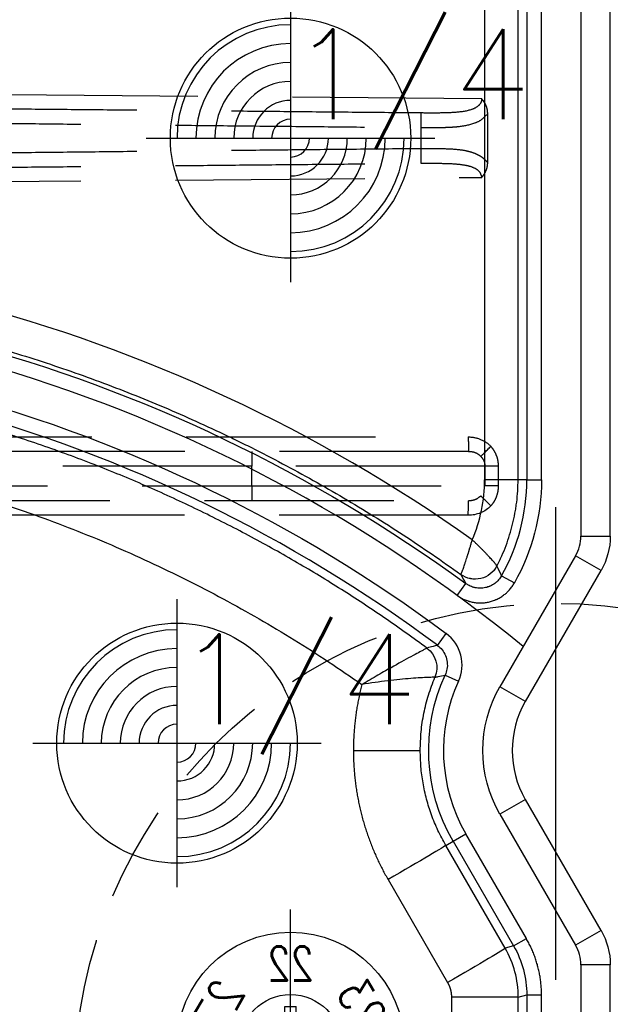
# Model space of a CAD drawing. Extents: x 2651 to 7771, y -1163 to 1075.
# Tile 225 of 256: x 4243 to 4258, y 465 to 491. Entities that reach past the tile are written whole.
import ezdxf
from ezdxf.enums import TextEntityAlignment as Align

# ---------------------------------------------------------------- set-up
doc = ezdxf.new("R2010")
doc.units = 0
doc.header["$LTSCALE"] = 10
for name, pattern in [('CENTER', [2, 1.25, -0.25, 0.25, -0.25]), ('CNSHID', [4, 3, -1]), ('DASHED', [0.75, 0.5, -0.25]), ('HIDDEN', [0.375, 0.25, -0.125])]:
    doc.linetypes.add(name, pattern=pattern)
doc.layers.get('0').update_dxf_attribs({"linetype": 'CONTINUOUS'})
doc.layers.get('Defpoints').update_dxf_attribs({"linetype": 'CONTINUOUS'})
for name, color, linetype in [('1', 7, 'CONTINUOUS'), ('CEN', 1, 'CENTER'), ('COOL', 150, 'HIDDEN'), ('DIM', 3, 'CONTINUOUS'), ('HIDDEN', 6, 'HIDDEN'), ('PIN', 3, 'CONTINUOUS'), ('TEXT', 4, 'CONTINUOUS'), ('WL1-HL', 4, 'CNSHID')]:
    doc.layers.add(name, color=color, linetype=linetype)
doc.styles.add('S1', font='TXT.shx')
doc.styles.get("Standard").update_dxf_attribs({"font": 'romans.shx'})
doc.dimstyles.new('MM& INCH5', dxfattribs={"dimtxt": 5, "dimasz": 2.5, "dimexe": 1, "dimexo": 0.5, "dimtad": 0, "dimrnd": 1.38778e-17, "dimzin": 9, "dimdsep": 46, "dimtxsty": 'Standard', "dimblk": 'CLOSED', "dimcen": 0, "dimclrd": 3, "dimclre": 3, "dimclrt": 3, "dimazin": 2, "dimtfac": 0.75, "dimtofl": 0, "dimtmove": 0, "dimatfit": 3, "dimfxl": 0, "dimtolj": 1, "dimarcsym": 0})

# ---------------------------------------------------------------- blocks, each defined once
blk = doc.blocks.new('A$C32D34A97')
for p, q in [((0, 9.212), (-0.24, 8.612)), ((0, 9.212), (0.24, 8.612)), ((0.24, 8.612), (-0.24, 8.612)), ((-0.15, 8.612), (-0.15, 6.964)), ((0.15, 8.612), (0.15, 6.964)), ((0.15, 6.964), (-0.15, 6.964)), ((0, 2.212), (-0.24, 1.612)), ((0, 2.212), (0.24, 1.612)), ((0.24, 1.612), (-0.24, 1.612)), ((-0.15, 1.612), (-0.15, -0.036)), ((0.15, 1.612), (0.15, -0.036)), ((0.15, -0.036), (-0.15, -0.036))]:
    blk.add_line(p, q)
for centre, radius in [((0, 8), 3), ((0, 8), 1.35), ((0, 1), 3), ((0, 1), 1.35)]:
    blk.add_circle(centre, radius)
at = {"layer": 'CEN'}
for p, q in [((0, 11.6), (0, 4.4)), ((-3.6, 8), (3.6, 8)), ((0, 4.6), (0, -2.6)), ((-3.6, 1), (3.6, 1))]:
    blk.add_line(p, q, dxfattribs=at)
at = {"style": 'S1', "text_generation_flag": 2, "width": 0.8}
for s, p in [('1', (0, 10.175)), ('25', (0, 3.175))]:
    blk.add_text(s, height=0.9, dxfattribs=at).set_placement(p, align=Align.MIDDLE)
for s, rotation, p in [('12', 30, (-1.088, 9.884)), ('2', 330, (1.087, 9.884)), ('11', 60, (-1.884, 9.088)), ('3', 300, (1.884, 9.088)), ('10', 270, (-2.175, 8)), ('4', 90, (2.175, 8)), ('9', 120, (-1.884, 6.913)), ('5', 240, (1.884, 6.913)), ('8', 150, (-1.088, 6.116)), ('6', 210, (1.087, 6.116)), ('7', 180, (0, 5.825)), ('24', 60, (-1.884, 2.088)), ('26', 300, (1.884, 2.088)), ('23', 120, (-1.884, -0.087)), ('27', 240, (1.884, -0.087)), ('22', 180, (0, -1.175))]:
    blk.add_text(s, height=0.9, rotation=rotation, dxfattribs=at).set_placement(p, align=Align.MIDDLE)
blk = doc.blocks.new('DSD')
at = {"layer": '1', "color": 7, "linetype": 'Continuous'}
for p, q in [((459.179, 567.571), (459.179, 540.854)), ((459.422, 539.947), (461.422, 536.482)), ((461.422, 533.891), (459.422, 530.426)), ((459.421, 530.426), (459.422, 530.426)), ((459.179, 529.519), (459.179, 508.469))]:
    blk.add_line(p, q, dxfattribs=at)
at = {"layer": '1', "color": 110, "linetype": 'Continuous'}
for p, q in [((459.956, 540.854), (459.956, 567.571)), ((462.095, 536.87), (460.095, 540.336)), ((460.095, 530.037), (462.095, 533.502)), ((459.956, 508.469), (459.956, 529.519))]:
    blk.add_line(p, q, dxfattribs=at)
at = {"layer": '1', "color": 252, "linetype": 'Continuous'}
for p, q in [((459.956, 540.854), (459.956, 567.571)), ((460.995, 553.626), (460.995, 541.653)), ((461.384, 541.653), (461.384, 553.626)), ((461.608, 553.402), (461.608, 541.713)), ((463.374, 541.713), (463.374, 553.39)), ((461.384, 541.653), (460.995, 541.653)), ((461.608, 541.713), (461.384, 541.653)), ((461.608, 541.713), (463.374, 541.713)), ((465.049, 538.603), (463.478, 541.324)), ((459.179, 540.854), (459.956, 540.854)), ((459.422, 539.947), (460.095, 540.336)), ((462.095, 536.87), (460.095, 540.336)), ((461.731, 540.358), (461.395, 540.164)), ((461.731, 540.358), (461.955, 540.418)), ((463.332, 537.585), (461.731, 540.358)), ((461.955, 540.418), (463.526, 537.697)), ((461.395, 540.164), (462.996, 537.39)), ((463.332, 537.585), (462.996, 537.39)), ((463.526, 537.697), (463.332, 537.585)), ((461.422, 536.482), (462.095, 536.87)), ((465.965, 535.186), (464.199, 535.186)), ((461.422, 533.891), (462.095, 533.502)), ((460.095, 530.037), (462.095, 533.502)), ((463.542, 533.195), (463.188, 533.356)), ((463.744, 532.407), (463.511, 532.096)), ((463.226, 531.085), (462.997, 530.772)), ((462.05, 530.567), (461.711, 530.757)), ((459.422, 530.426), (460.095, 530.037)), ((459.956, 529.519), (459.179, 529.519)), ((459.956, 508.469), (459.956, 529.519)), ((460.995, 528.026), (460.995, 509.961)), ((461.384, 528.026), (460.995, 528.026)), ((461.384, 509.961), (461.384, 528.026)), ((461.384, 528.026), (461.615, 528.026)), ((461.615, 528.026), (461.615, 509.961)), ((461.615, 528.026), (462.498, 528.026)), ((462.498, 509.961), (462.498, 528.026))]:
    blk.add_line(p, q, dxfattribs=at)
at = {"layer": '1', "color": 6, "linetype": 'DASHED'}
for p, q in [((499.898, 528.58), (462.919, 528.58)), ((462.138, 527.673), (462.138, 528.191)), ((462.138, 528.191), (462.482, 528.191)), ((462.482, 528.191), (462.482, 527.673)), ((468.644, 528.191), (462.482, 528.191)), ((501.545, 528.191), (468.644, 528.191)), ((468.644, 528.191), (468.644, 527.673)), ((462.138, 527.673), (462.482, 527.673)), ((462.482, 527.673), (468.644, 527.673)), ((468.644, 527.673), (501.545, 527.673)), ((462.919, 527.284), (499.898, 527.284)), ((500.665, 520.364), (462.577, 520.032)), ((462.417, 519.645), (462.417, 518.343)), ((464.183, 518.715), (464.183, 519.273)), ((462.577, 517.956), (500.665, 517.624))]:
    blk.add_line(p, q, dxfattribs=at)
at = {"layer": '1', "color": 7, "linetype": 'Continuous', "extrusion": (0, 0, -1)}
for centre, start, end in [((-460.992, 540.854), 330, 0), ((-460.992, 529.519), 0, 30)]:
    blk.add_arc(centre, 1.814, start, end, dxfattribs=at)
at = {"layer": '1', "color": 110, "linetype": 'Continuous'}
for centre, radius, start, end in [((460.992, 540.854), 1.036, 180, 210), ((486.693, 563.151), 39.735, 230.6179, 276.2068), ((460.992, 529.519), 1.036, 150, 180)]:
    blk.add_arc(centre, radius, start, end, dxfattribs=at)
at = {"layer": '1', "color": 252, "linetype": 'Continuous'}
for centre, radius, start, end in [((460.992, 540.854), 1.036, 180, 210), ((459.179, 535.186), 4.408, 335.4684, 30), ((486.693, 563.151), 38.365, 233.2604, 276.1879), ((466.562, 528.026), 5.178, 150.6203, 180), ((460.992, 529.519), 1.036, 150, 180)]:
    blk.add_arc(centre, radius, start, end, dxfattribs=at)
at = {"layer": '1', "color": 252, "linetype": 'Continuous', "extrusion": (0, 0, -1)}
for centre, radius, start, end in [((-459.179, 535.186), 4.796, 150, 204.5316), ((-459.179, 535.186), 3.368, 150, 210), ((-486.693, 563.151), 38.753, 263.8121, 306.7396), ((-466.562, 528.026), 5.567, 0, 29.3797), ((-486.693, 563.151), 40.124, 263.7932, 306.1972)]:
    blk.add_arc(centre, radius, start, end, dxfattribs=at)
at = {"layer": '1', "color": 110, "linetype": 'Continuous', "extrusion": (0, 0, -1)}
blk.add_arc((-459.179, 535.186), 3.368, 150, 210, dxfattribs=at)
at = {"layer": '1', "color": 7, "linetype": 'Continuous'}
blk.add_arc((459.179, 535.186), 2.591, 330, 30, dxfattribs=at)
at = {"layer": '1', "color": 252, "linetype": 'Continuous', "extrusion": (0, 0, -1)}
for centre, major_axis, ratio, start_param, end_param in [((463.525, 541.324), (1.57, 0.907), 0.013094, 3.15032, 4.689719), ((465.097, 538.603), (1.57, 0.907), 0.013094, 3.15032, 4.689719), ((464.408, 533), (0.172, -0.624), 0.999938, 0.905626, 2.235967), ((464.408, 533), (0.401, -0.509), 0.999839, 1.303937, 2.634034), ((462.748, 530.009), (-0.564, -0.318), 0.999946, 0.992523, 2.709571), ((462.747, 530.009), (0.618, -0.194), 0.998759, 3.317721, 5.033378)]:
    blk.add_ellipse(centre, major_axis=major_axis, ratio=ratio, start_param=start_param, end_param=end_param, dxfattribs=at)
at = {"layer": '1', "color": 7, "linetype": 'Continuous', "extrusion": (0, 0, -1)}
for centre, start_param, end_param in [((460.992, 540.854), 2.618029, 3.141593), ((460.992, 529.519), 3.141593, 3.665156)]:
    blk.add_ellipse(centre, major_axis=(1.814, 0), ratio=0.999975, start_param=start_param, end_param=end_param, dxfattribs=at)
at = {"layer": '1', "color": 7, "linetype": 'Continuous'}
blk.add_ellipse((466.538, 528.026), major_axis=(-4.039, 0), ratio=1, start_param=5.878177, end_param=6.283185, dxfattribs=at)
at = {"layer": '1', "color": 252, "linetype": 'Continuous'}
for centre, start_param, end_param in [((486.674, 563.151), 0.952596, 1.678692), ((486.674, 474.837), 4.604494, 5.330589)]:
    blk.add_ellipse(centre, major_axis=(-41.149, 0), ratio=1, start_param=start_param, end_param=end_param, dxfattribs=at)
at = {"layer": '1', "color": 6, "linetype": 'DASHED', "extrusion": (0, 0, -1)}
for centre, major_axis, ratio, start_param, end_param in [((462.322, 528.719), (-0.28, 0.27), 0.01818, 1.589635, 2.951754), ((468.651, 528.191), (0, -0.389), 0.017452, 1.570796, 3.141593), ((468.651, 527.673), (0, -0.389), 0.017452, 0, 1.570796), ((462.322, 527.145), (-0.28, -0.27), 0.01818, 3.331431, 4.69355), ((464.19, 519.273), (-0.004, 0.389), 0.017452, 4.712558, 6.17271), ((464.19, 518.715), (-0.004, -0.389), 0.017452, 0.110475, 1.570627)]:
    blk.add_ellipse(centre, major_axis=major_axis, ratio=ratio, start_param=start_param, end_param=end_param, dxfattribs=at)
at = {"layer": '1', "color": 252, "linetype": 'Continuous'}
for points, weights in [([(460.995, 541.653), (460.995, 541.127), (461.132, 540.619), (461.395, 540.164)], [1, 0.977285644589, 0.977285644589, 1]), ([(465.965, 535.186), (465.965, 536.393), (465.653, 537.558), (465.049, 538.603)], [1, 0.977274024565, 0.977274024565, 1]), ([(465.739, 533.443), (465.889, 534.013), (465.965, 534.597), (465.965, 535.186)], [1, 0.994458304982, 0.994458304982, 1]), ([(490.56, 527.041), (481.685, 526.077), (473.041, 528.306), (465.739, 533.443)], [1, 0.957116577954, 0.957116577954, 1])]:
    blk.add_rational_spline(points, weights, degree=3, dxfattribs=at)
for points in [[(461.731, 540.358), (461.505, 540.749), (461.384, 541.201), (461.384, 541.653)], [(461.608, 541.713), (461.608, 541.261), (461.729, 540.809), (461.955, 540.418)], [(463.127, 530.534), (463.083, 530.614), (463.04, 530.693), (462.997, 530.772)], [(462.05, 530.567), (462.09, 530.481), (462.131, 530.395), (462.173, 530.308)]]:
    blk.add_open_spline(points, degree=3, dxfattribs=at)
at = {"layer": '1', "color": 7, "linetype": 'Continuous'}
blk.add_rational_spline([(463.478, 541.324), (463.409, 541.443), (463.374, 541.576), (463.374, 541.713)], [1, 0.977285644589, 0.977285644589, 1], degree=3, dxfattribs=at)
at = {"layer": '1', "color": 252, "linetype": 'Continuous'}
for points, knots in [([(463.526, 537.697), (463.597, 537.566), (463.739, 537.305), (463.906, 536.894), (464.038, 536.474), (464.131, 536.047), (464.188, 535.617), (464.195, 535.33), (464.199, 535.186)], [0, 0, 0, 0, 0.169839, 0.338408, 0.505707, 0.671739, 0.836503, 1, 1, 1, 1]), ([(464.199, 535.186), (464.194, 535.022), (464.185, 534.693), (464.109, 534.202), (463.99, 533.717), (463.87, 533.406), (463.81, 533.25)], [0, 0, 0, 0, 0.247617, 0.496822, 0.747616, 1, 1, 1, 1]), ([(463.188, 533.356), (463.09, 533.141), (463.069, 532.898), (463.186, 532.44), (463.322, 532.237), (463.511, 532.096)], [0, 0, 0, 0, 0.5, 0.5, 1, 1, 1, 1]), ([(463.809, 533.249), (463.813, 533.25), (463.828, 533.25), (463.891, 533.252), (463.936, 533.254), (464.05, 533.259), (464.119, 533.262), (464.272, 533.271), (464.357, 533.277), (464.633, 533.298), (464.839, 533.319), (465.278, 533.372), (465.505, 533.405), (465.739, 533.443)], [0, 0, 0, 0, 0.125, 0.125, 0.25, 0.25, 0.375, 0.375, 0.5, 0.5, 0.75, 0.75, 1, 1, 1, 1]), ([(464.023, 532.479), (464.027, 532.482), (464.036, 532.487), (464.088, 532.517), (464.18, 532.568), (464.334, 532.649), (464.63, 532.809), (465.043, 533.036), (465.455, 533.277), (465.666, 533.4), (465.739, 533.443)], [0, 0, 0, 0, 0.083761, 0.167399, 0.250167, 0.369334, 0.50054, 0.749939, 0.9138, 1, 1, 1, 1]), ([(463.744, 532.407), (463.701, 532.444), (463.613, 532.521), (463.524, 532.677), (463.48, 532.853), (463.482, 533.033), (463.522, 533.142), (463.542, 533.195)], [0, 0, 0, 0, 0.192519, 0.396173, 0.603829, 0.807483, 1, 1, 1, 1]), ([(463.81, 533.25), (463.782, 533.243), (463.753, 533.237), (463.664, 533.219), (463.603, 533.207), (463.542, 533.195)], [0, 0, 0, 0, 0.320336, 0.320336, 1, 1, 1, 1]), ([(463.744, 532.407), (463.782, 532.417), (463.82, 532.426), (463.914, 532.45), (463.968, 532.464), (464.023, 532.479)], [0, 0, 0, 0, 0.409752, 0.409752, 1, 1, 1, 1]), ([(464.023, 532.479), (464.378, 532.222), (465.095, 531.703), (466.214, 530.966), (467.376, 530.255), (468.583, 529.575), (469.835, 528.93), (471.131, 528.321), (472.47, 527.753), (473.851, 527.229), (475.274, 526.752), (477.26, 526.172), (481.032, 525.318), (485.084, 524.958), (488.752, 525.048), (490.12, 525.175), (490.803, 525.238)], [0, 0, 0, 0, 0.046368, 0.093547, 0.141537, 0.190338, 0.23995, 0.290372, 0.341606, 0.393651, 0.446506, 0.500173, 0.612317, 0.8549, 0.92745, 1, 1, 1, 1]), ([(463.226, 531.085), (463.197, 531.107), (463.136, 531.147), (463.039, 531.197), (462.971, 531.223), (462.927, 531.237), (462.918, 531.24), (462.901, 531.245), (462.874, 531.253), (462.847, 531.259), (462.794, 531.27), (462.722, 531.282), (462.649, 531.285), (462.604, 531.285), (462.595, 531.285), (462.576, 531.285), (462.549, 531.283), (462.521, 531.281), (462.467, 531.275), (462.395, 531.264), (462.325, 531.245), (462.273, 531.227), (462.255, 531.221), (462.23, 531.211), (462.221, 531.208), (462.204, 531.201), (462.162, 531.182), (462.09, 531.145), (462.029, 531.105), (461.985, 531.072), (461.963, 531.055), (461.942, 531.038), (461.928, 531.026), (461.921, 531.02), (461.888, 530.989), (461.837, 530.936), (461.769, 530.851), (461.73, 530.79), (461.711, 530.757)], [0, 0, 0, 0, 0.0625, 0.125, 0.1875, 0.1875, 0.203125, 0.203125, 0.21875, 0.25, 0.25, 0.3125, 0.375, 0.375, 0.390625, 0.390625, 0.40625, 0.4375, 0.4375, 0.5, 0.5625, 0.5625, 0.59375, 0.59375, 0.609375, 0.609375, 0.625, 0.6875, 0.75, 0.75, 0.78125, 0.796875, 0.796875, 0.8125, 0.8125, 0.875, 0.9375, 1, 1, 1, 1])]:
    blk.add_open_spline(points, degree=3, knots=knots, dxfattribs=at)
at = {"layer": '1', "color": 7, "linetype": 'Continuous'}
for points in [[(463.81, 533.25), (463.81, 533.25), (463.81, 533.25), (463.81, 533.25)], [(464.023, 532.479), (464.023, 532.479), (464.023, 532.479), (464.023, 532.479)], [(463.127, 530.534), (463.127, 530.534), (463.126, 530.534), (463.126, 530.534)], [(462.173, 530.308), (462.173, 530.308), (462.173, 530.308), (462.173, 530.308)]]:
    blk.add_open_spline(points, degree=3, dxfattribs=at)
for points, knots in [([(462.05, 530.567), (462.061, 530.587), (462.086, 530.625), (462.128, 530.679), (462.16, 530.711), (462.181, 530.731), (462.186, 530.734), (462.194, 530.742), (462.207, 530.753), (462.239, 530.778), (462.286, 530.809), (462.327, 530.83), (462.353, 530.841), (462.358, 530.844), (462.368, 530.848), (462.374, 530.85), (462.39, 530.857), (462.422, 530.868), (462.477, 530.883), (462.522, 530.89), (462.556, 530.894), (462.567, 530.895), (462.584, 530.896), (462.59, 530.896), (462.602, 530.897), (462.63, 530.897), (462.681, 530.894), (462.726, 530.887), (462.76, 530.88), (462.771, 530.878), (462.793, 530.872), (462.804, 530.868), (462.837, 530.858), (462.879, 530.841), (462.92, 530.821), (462.949, 530.804), (462.959, 530.798), (462.978, 530.785), (462.988, 530.778), (462.997, 530.772)], [0, 0, 0, 0, 0.0625, 0.125, 0.1875, 0.1875, 0.203125, 0.203125, 0.21875, 0.25, 0.3125, 0.375, 0.375, 0.390625, 0.390625, 0.40625, 0.40625, 0.4375, 0.5, 0.5625, 0.5625, 0.59375, 0.59375, 0.609375, 0.609375, 0.625, 0.6875, 0.75, 0.75, 0.78125, 0.78125, 0.8125, 0.8125, 0.875, 0.9375, 0.9375, 0.96875, 0.96875, 1, 1, 1, 1]), ([(463.127, 530.534), (463.124, 530.531), (463.121, 530.527), (463.117, 530.517), (463.112, 530.507), (463.111, 530.503), (463.109, 530.498), (463.107, 530.494), (463.105, 530.489), (463.101, 530.479), (463.095, 530.465), (463.089, 530.446), (463.086, 530.44), (463.081, 530.426), (463.079, 530.419), (463.07, 530.397), (463.059, 530.364), (463.04, 530.31), (463.026, 530.269), (463.015, 530.237), (463.012, 530.226), (463.004, 530.204), (462.993, 530.17), (462.974, 530.111), (462.958, 530.06), (462.946, 530.022), (462.94, 530.002), (462.934, 529.982), (462.929, 529.969), (462.927, 529.962), (462.921, 529.942), (462.917, 529.928), (462.911, 529.908), (462.908, 529.901), (462.904, 529.887), (462.894, 529.852), (462.875, 529.79), (462.858, 529.733), (462.846, 529.69), (462.84, 529.668), (462.832, 529.643), (462.829, 529.632), (462.828, 529.627), (462.825, 529.618)], [0, 0, 0, 0, 0.0625, 0.125, 0.125, 0.15625, 0.15625, 0.171875, 0.171875, 0.1875, 0.25, 0.25, 0.28125, 0.28125, 0.3125, 0.3125, 0.375, 0.4375, 0.5, 0.5, 0.53125, 0.53125, 0.5625, 0.625, 0.6875, 0.6875, 0.71875, 0.734375, 0.734375, 0.75, 0.75, 0.78125, 0.78125, 0.796875, 0.796875, 0.8125, 0.875, 0.9375, 0.9375, 0.96875, 0.984375, 0.992188, 1, 1, 1, 1]), ([(491.031, 523.143), (490.723, 523.11), (490.262, 523.065), (489.722, 523.022), (489.491, 523.006), (489.337, 522.996), (489.259, 522.991), (488.565, 522.948), (487.331, 522.9), (485.483, 522.913), (484.252, 522.979), (483.33, 523.049), (482.869, 523.09), (482.331, 523.146), (482.101, 523.172), (481.947, 523.19), (481.87, 523.2), (481.18, 523.284), (479.961, 523.463), (478.157, 523.812), (476.376, 524.241), (474.619, 524.75), (472.886, 525.339), (471.176, 526.008), (470.052, 526.508), (469.354, 526.838), (469.215, 526.905), (469.007, 527.006), (468.937, 527.04), (468.799, 527.109), (468.453, 527.281), (468.11, 527.458), (467.292, 527.892), (466.216, 528.495), (464.646, 529.472), (463.628, 530.172), (463.127, 530.534)], [0, 0, 0, 0, 0.03125, 0.046875, 0.054688, 0.054688, 0.0625, 0.0625, 0.125, 0.1875, 0.25, 0.25, 0.28125, 0.296875, 0.304688, 0.304688, 0.3125, 0.3125, 0.375, 0.4375, 0.5, 0.5625, 0.625, 0.6875, 0.75, 0.75, 0.765625, 0.765625, 0.773438, 0.773438, 0.78125, 0.8125, 0.8125, 0.875, 0.9375, 1, 1, 1, 1]), ([(462.173, 530.308), (462.127, 530.219), (462.041, 530.041), (461.929, 529.768), (461.834, 529.489), (461.755, 529.206), (461.714, 529.013), (461.687, 528.867), (461.679, 528.818), (461.668, 528.744), (461.664, 528.719), (461.657, 528.67), (461.641, 528.547), (461.621, 528.324), (461.615, 528.126), (461.615, 528.026)], [0, 0, 0, 0, 0.125, 0.25, 0.375, 0.5, 0.625, 0.625, 0.6875, 0.6875, 0.71875, 0.71875, 0.75, 0.875, 1, 1, 1, 1]), ([(462.173, 530.308), (462.181, 530.294), (462.187, 530.287), (462.19, 530.283), (462.192, 530.279), (462.195, 530.275), (462.198, 530.272), (462.205, 530.264), (462.214, 530.253), (462.226, 530.238), (462.23, 530.233), (462.239, 530.222), (462.244, 530.217), (462.259, 530.199), (462.281, 530.174), (462.319, 530.131), (462.347, 530.1), (462.369, 530.075), (462.377, 530.067), (462.393, 530.05), (462.417, 530.024), (462.459, 529.979), (462.495, 529.941), (462.523, 529.912), (462.537, 529.898), (462.552, 529.883), (462.561, 529.873), (462.566, 529.868), (462.581, 529.853), (462.591, 529.843), (462.611, 529.823), (462.621, 529.813), (462.652, 529.782), (462.673, 529.762), (462.705, 529.731), (462.716, 529.721), (462.737, 529.7), (462.759, 529.68), (462.786, 529.654), (462.806, 529.636), (462.814, 529.628), (462.818, 529.624), (462.825, 529.618)], [0, 0, 0, 0, 0.125, 0.15625, 0.15625, 0.171875, 0.171875, 0.1875, 0.25, 0.25, 0.28125, 0.28125, 0.3125, 0.3125, 0.375, 0.4375, 0.5, 0.5, 0.53125, 0.53125, 0.5625, 0.625, 0.6875, 0.6875, 0.71875, 0.734375, 0.734375, 0.75, 0.75, 0.78125, 0.78125, 0.8125, 0.8125, 0.875, 0.875, 0.90625, 0.90625, 0.9375, 0.96875, 0.984375, 0.992188, 1, 1, 1, 1])]:
    blk.add_open_spline(points, degree=3, knots=knots, dxfattribs=at)
at = {"layer": '1', "color": 6, "linetype": 'DASHED'}
for points, degree in [([(462.332, 528.719), (462.486, 528.878), (462.706, 528.968), (462.929, 528.968)], 3), ([(462.929, 528.968), (499.908, 528.968)], 1), ([(485.379, 526.896), (462.929, 526.896)], 1), ([(462.417, 518.343), (462.418, 518.118), (462.577, 517.956)], 2)]:
    blk.add_open_spline(points, degree=degree, dxfattribs=at)
for points, degree, knots in [([(462.929, 528.968), (462.929, 528.867), (462.928, 528.766), (462.924, 528.622), (462.923, 528.579), (462.918, 528.58)], 3, [0, 0, 0, 0, 0.5, 0.5, 1, 1, 1, 1]), ([(462.138, 528.191), (462.14, 528.223), (462.143, 528.319), (462.178, 528.459), (462.244, 528.606), (462.303, 528.681), (462.332, 528.719)], 3, [0, 0, 0, 0, 0.166765, 0.499709, 0.74986, 1, 1, 1, 1]), ([(462.919, 528.58), (462.855, 528.574), (462.737, 528.563), (462.642, 528.489), (462.598, 528.455)], 3, [0, 0, 0, 0, 0.537431, 1, 1, 1, 1]), ([(462.332, 527.145), (462.303, 527.184), (462.245, 527.261), (462.184, 527.392), (462.146, 527.529), (462.141, 527.625), (462.138, 527.673)], 3, [0, 0, 0, 0, 0.257807, 0.499585, 0.749789, 1, 1, 1, 1]), ([(462.482, 527.673), (462.483, 527.648), (462.487, 527.598), (462.519, 527.503), (462.566, 527.447), (462.598, 527.409)], 3, [0, 0, 0, 0, 0.256307, 0.500716, 1, 1, 1, 1]), ([(462.598, 527.409), (462.625, 527.386), (462.684, 527.338), (462.795, 527.294), (462.876, 527.288), (462.919, 527.284)], 3, [0, 0, 0, 0, 0.302174, 0.635337, 1, 1, 1, 1]), ([(462.929, 526.896), (462.817, 526.896), (462.707, 526.918), (462.503, 527.002), (462.409, 527.066), (462.332, 527.145)], 3, [0, 0, 0, 0, 0.5, 0.5, 1, 1, 1, 1]), ([(462.929, 526.896), (462.929, 526.987), (462.928, 527.095), (462.924, 527.247), (462.923, 527.285), (462.918, 527.284)], 3, [0, 0, 0, 0, 0.5, 0.5, 1, 1, 1, 1]), ([(462.577, 520.032), (462.501, 519.954), (462.459, 519.854), (462.418, 519.755), (462.417, 519.645)], 2, [0, 0, 0, 0.5, 0.5, 1, 1, 1]), ([(464.185, 519.659), (464.028, 519.658), (463.725, 519.656), (463.325, 519.666), (463.006, 519.7), (462.784, 519.763), (462.624, 519.868), (462.591, 519.98), (462.577, 520.032)], 3, [0, 0, 0, 0, 0.260791, 0.501616, 0.674867, 0.809902, 0.913469, 1, 1, 1, 1]), ([(462.417, 519.645), (462.448, 519.609), (462.514, 519.534), (462.64, 519.449), (462.794, 519.381), (462.98, 519.33), (463.241, 519.291), (463.641, 519.274), (463.981, 519.273), (464.183, 519.273)], 3, [0, 0, 0, 0, 0.082658, 0.172087, 0.270427, 0.379295, 0.499881, 0.702652, 1, 1, 1, 1]), ([(464.183, 518.715), (464.076, 518.715), (463.876, 518.716), (463.603, 518.711), (463.38, 518.703), (463.093, 518.681), (462.817, 518.627), (462.561, 518.506), (462.465, 518.397), (462.417, 518.343)], 3, [0, 0, 0, 0, 0.158259, 0.294378, 0.408401, 0.500412, 0.750075, 0.87518, 1, 1, 1, 1]), ([(462.577, 517.956), (462.578, 517.975), (462.581, 518.013), (462.61, 518.082), (462.695, 518.177), (462.923, 518.279), (463.279, 518.32), (463.725, 518.332), (464.028, 518.33), (464.185, 518.328)], 3, [0, 0, 0, 0, 0.031222, 0.062499, 0.124805, 0.249453, 0.499309, 0.739649, 1, 1, 1, 1])]:
    blk.add_open_spline(points, degree=degree, knots=knots, dxfattribs=at)
for points in [[(500.663, 520.032), (489.514, 519.905), (477.159, 519.779), (464.185, 519.659)], [(464.183, 519.273), (477.159, 519.399), (489.514, 519.544), (500.665, 519.7)], [(500.665, 518.288), (489.514, 518.444), (477.159, 518.589), (464.183, 518.715)], [(464.185, 518.328), (477.159, 518.209), (489.514, 518.083), (500.663, 517.956)]]:
    blk.add_rational_spline(points, [1, 0.984198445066, 0.984198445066, 1], degree=3, dxfattribs=at)
blk.add_blockref('A$C32D34A97', (467.625, 541.994))
blk = doc.blocks.new('A$C3FB17615')
at = {"layer": 'CEN'}
blk.add_line((0, 15.24), (0, -15.24), dxfattribs=at)
at = {"layer": 'HIDDEN', "color": 110}
blk.add_circle((0, 0), 12.7, dxfattribs=at)
blk = doc.blocks.new('*D116')
at = {"layer": 'Defpoints', "color": 0}
for p in [(4278.684, 927.642), (4278.684, 906.842), (4171.684, 387.642)]:
    blk.add_point(p, dxfattribs=at)
at = {"layer": 'DIM', "color": 3, "lineweight": -2}
blk.add_line((4278.684, 907.342), (4278.684, 927.642), dxfattribs=at)
at = {"layer": 'DIM', "color": 3, "insert": (4278.684, 950.648), "char_height": 5, "attachment_point": 5, "rotation": 90}
blk.add_mtext('\\A1;107 [4.213]', dxfattribs=at)
blk = doc.blocks.new('_Closed')
at = {"color": 0, "linetype": 'ByBlock', "lineweight": -2}
for p, q in [((-1, 0.167), (0, 0)), ((-1, 0.167), (-1, -0.167)), ((0, 0), (-1, -0.167)), ((0, 0), (-1, 0))]:
    blk.add_line(p, q, dxfattribs=at)
blk = doc.blocks.new('*D117')
at = {"layer": 'Defpoints', "color": 0}
for p in [(4291.684, 927.642), (4291.684, 912.642), (4171.684, 387.642)]:
    blk.add_point(p, dxfattribs=at)
at = {"layer": 'DIM', "color": 3, "lineweight": -2}
blk.add_line((4291.684, 913.142), (4291.684, 927.642), dxfattribs=at)
at = {"layer": 'DIM', "color": 3, "insert": (4291.684, 950.648), "char_height": 5, "attachment_point": 5, "rotation": 90}
blk.add_mtext('\\A1;120 [4.724]', dxfattribs=at)
blk = doc.blocks.new('*D118')
at = {"layer": 'Defpoints', "color": 0}
for p in [(4368.684, 927.642), (4368.684, 892.822), (4171.684, 387.642)]:
    blk.add_point(p, dxfattribs=at)
at = {"layer": 'DIM', "color": 3, "lineweight": -2}
blk.add_line((4368.684, 893.322), (4368.684, 927.642), dxfattribs=at)
at = {"layer": 'DIM', "color": 3, "insert": (4368.684, 950.648), "char_height": 5, "attachment_point": 5, "rotation": 90}
blk.add_mtext('\\A1;197 [7.756]', dxfattribs=at)
blk = doc.blocks.new('*D119')
at = {"layer": 'Defpoints', "color": 0}
for p in [(4376.684, 927.642), (4371.684, 807.17), (4171.684, 387.642)]:
    blk.add_point(p, dxfattribs=at)
at = {"layer": 'DIM', "color": 3, "lineweight": -2}
for p, q in [((4376.684, 922.642), (4376.684, 927.642)), ((4371.684, 917.642), (4376.684, 922.642)), ((4371.684, 807.67), (4371.684, 917.642))]:
    blk.add_line(p, q, dxfattribs=at)
at = {"layer": 'DIM', "color": 3, "insert": (4376.684, 951.005), "char_height": 5, "attachment_point": 5, "rotation": 90}
blk.add_mtext('\\A1;200 [7.874]', dxfattribs=at)
blk = doc.blocks.new('*D120')
at = {"layer": 'Defpoints', "color": 0}
for p in [(4411.684, 927.642), (4411.684, 912.642), (4171.684, 387.642)]:
    blk.add_point(p, dxfattribs=at)
at = {"layer": 'DIM', "color": 3, "lineweight": -2}
blk.add_line((4411.684, 913.142), (4411.684, 927.642), dxfattribs=at)
at = {"layer": 'DIM', "color": 3, "insert": (4411.684, 951.005), "char_height": 5, "attachment_point": 5, "rotation": 90}
blk.add_mtext('\\A1;240 [9.449]', dxfattribs=at)
blk = doc.blocks.new('*D121')
at = {"layer": 'Defpoints', "color": 0}
for p in [(4446.684, 927.642), (4446.684, 910.642), (4171.684, 387.642)]:
    blk.add_point(p, dxfattribs=at)
at = {"layer": 'DIM', "color": 3, "lineweight": -2}
blk.add_line((4446.684, 911.142), (4446.684, 927.642), dxfattribs=at)
at = {"layer": 'DIM', "color": 3, "insert": (4446.684, 953.386), "char_height": 5, "attachment_point": 5, "rotation": 90}
blk.add_mtext('\\A1;275 [10.827]', dxfattribs=at)
blk = doc.blocks.new('*D158')
at = {"layer": 'Defpoints', "color": 0}
for p in [(4247.884, 927.642), (4247.884, 766.102), (4171.684, 387.642)]:
    blk.add_point(p, dxfattribs=at)
at = {"layer": 'DIM', "color": 3, "lineweight": -2}
blk.add_line((4247.884, 766.602), (4247.884, 927.642), dxfattribs=at)
at = {"layer": 'DIM', "color": 3, "insert": (4247.884, 943.862), "char_height": 5, "attachment_point": 5, "rotation": 90}
blk.add_mtext('\\A1;76.2 [3]', dxfattribs=at)
blk = doc.blocks.new('*D159')
at = {"layer": 'Defpoints', "color": 0}
for p in [(4239.884, 927.642), (4246.684, 860.062), (4171.684, 387.642)]:
    blk.add_point(p, dxfattribs=at)
at = {"layer": 'DIM', "color": 3, "lineweight": -2}
for p, q in [((4239.884, 922.642), (4239.884, 927.642)), ((4246.684, 917.642), (4239.884, 922.642)), ((4246.684, 860.562), (4246.684, 917.642))]:
    blk.add_line(p, q, dxfattribs=at)
at = {"layer": 'DIM', "color": 3, "insert": (4239.884, 948.624), "char_height": 5, "attachment_point": 5, "rotation": 90}
blk.add_mtext('\\A1;75 [2.953]', dxfattribs=at)
blk = doc.blocks.new('*D160')
at = {"layer": 'Defpoints', "color": 0}
for p in [(4381.212, 797.642), (4473.321, 797.642), (4171.684, 387.642)]:
    blk.add_point(p, dxfattribs=at)
at = {"layer": 'DIM', "color": 3, "lineweight": -2}
blk.add_line((4381.712, 797.642), (4473.321, 797.642), dxfattribs=at)
at = {"layer": 'DIM', "color": 3, "insert": (4499.065, 797.642), "char_height": 5, "attachment_point": 5}
blk.add_mtext('\\A1;410 [16.142]', dxfattribs=at)
blk = doc.blocks.new('*D161')
at = {"layer": 'Defpoints', "color": 0}
for p in [(4274.104, 832.642), (4473.321, 832.642), (4171.684, 387.642)]:
    blk.add_point(p, dxfattribs=at)
at = {"layer": 'DIM', "color": 3, "lineweight": -2}
blk.add_line((4274.604, 832.642), (4473.321, 832.642), dxfattribs=at)
at = {"layer": 'DIM', "color": 3, "insert": (4496.684, 832.642), "char_height": 5, "attachment_point": 5}
blk.add_mtext('\\A1;445 [17.52]', dxfattribs=at)
blk = doc.blocks.new('*D162')
at = {"layer": 'Defpoints', "color": 0}
for p in [(4271.924, 879.642), (4485.526, 879.642), (4171.684, 387.642)]:
    blk.add_point(p, dxfattribs=at)
at = {"layer": 'DIM', "color": 3, "lineweight": -2}
blk.add_line((4272.424, 879.642), (4485.526, 879.642), dxfattribs=at)
at = {"layer": 'DIM', "color": 3, "insert": (4508.889, 879.642), "char_height": 5, "attachment_point": 5}
blk.add_mtext('\\A1;492 [19.37]', dxfattribs=at)
blk = doc.blocks.new('*D163')
at = {"layer": 'Defpoints', "color": 0}
for p in [(4285.884, 899.642), (4485.526, 899.642), (4171.684, 387.642)]:
    blk.add_point(p, dxfattribs=at)
at = {"layer": 'DIM', "color": 3, "lineweight": -2}
blk.add_line((4286.384, 899.642), (4485.526, 899.642), dxfattribs=at)
at = {"layer": 'DIM', "color": 3, "insert": (4511.27, 899.642), "char_height": 5, "attachment_point": 5}
blk.add_mtext('\\A1;512 [20.157]', dxfattribs=at)
blk = doc.blocks.new('*D164')
at = {"layer": 'Defpoints', "color": 0}
for p in [(4266.934, 743.242), (4473.321, 743.242), (4171.684, 387.642)]:
    blk.add_point(p, dxfattribs=at)
at = {"layer": 'DIM', "color": 3, "lineweight": -2}
blk.add_line((4267.434, 743.242), (4473.321, 743.242), dxfattribs=at)
at = {"layer": 'DIM', "color": 3, "insert": (4494.303, 743.242), "char_height": 5, "attachment_point": 5}
blk.add_mtext('\\A1;355.6 [14]', dxfattribs=at)
blk = doc.blocks.new('*D165')
at = {"layer": 'Defpoints', "color": 0}
for p in [(4446.684, 762.642), (4473.321, 762.642), (4171.684, 387.642)]:
    blk.add_point(p, dxfattribs=at)
at = {"layer": 'DIM', "color": 3, "lineweight": -2}
blk.add_line((4447.184, 762.642), (4473.321, 762.642), dxfattribs=at)
at = {"layer": 'DIM', "color": 3, "insert": (4499.065, 762.642), "char_height": 5, "attachment_point": 5}
blk.add_mtext('\\A1;375 [14.764]', dxfattribs=at)
blk = doc.blocks.new('*D166')
at = {"layer": 'Defpoints', "color": 0}
for p in [(4446.684, 719.642), (4473.321, 719.642), (4171.684, 387.642)]:
    blk.add_point(p, dxfattribs=at)
at = {"layer": 'DIM', "color": 3, "lineweight": -2}
blk.add_line((4447.184, 719.642), (4473.321, 719.642), dxfattribs=at)
at = {"layer": 'DIM', "color": 3, "insert": (4499.065, 719.642), "char_height": 5, "attachment_point": 5}
blk.add_mtext('\\A1;332 [13.071]', dxfattribs=at)
blk = doc.blocks.new('*D167')
at = {"layer": 'Defpoints', "color": 0}
for p in [(4445.644, 592.642), (4473.321, 592.642), (4171.684, 387.642)]:
    blk.add_point(p, dxfattribs=at)
at = {"layer": 'DIM', "color": 3, "lineweight": -2}
blk.add_line((4446.144, 592.642), (4473.321, 592.642), dxfattribs=at)
at = {"layer": 'DIM', "color": 3, "insert": (4496.684, 592.642), "char_height": 5, "attachment_point": 5}
blk.add_mtext('\\A1;205 [8.071]', dxfattribs=at)
blk = doc.blocks.new('*D168')
at = {"layer": 'Defpoints', "color": 0}
for p in [(4245.344, 590.842), (4473.321, 584.642), (4171.684, 387.642)]:
    blk.add_point(p, dxfattribs=at)
at = {"layer": 'DIM', "color": 3, "lineweight": -2}
for p, q in [((4245.844, 590.842), (4463.321, 590.842)), ((4463.321, 590.842), (4468.321, 584.642)), ((4468.321, 584.642), (4473.321, 584.642))]:
    blk.add_line(p, q, dxfattribs=at)
at = {"layer": 'DIM', "color": 3, "insert": (4491.922, 584.642), "char_height": 5, "attachment_point": 5}
blk.add_mtext('\\A1;203.2 [8]', dxfattribs=at)
blk = doc.blocks.new('*D169')
at = {"layer": 'Defpoints', "color": 0}
for p in [(4446.684, 612.642), (4473.321, 612.642), (4171.684, 387.642)]:
    blk.add_point(p, dxfattribs=at)
at = {"layer": 'DIM', "color": 3, "lineweight": -2}
blk.add_line((4447.184, 612.642), (4473.321, 612.642), dxfattribs=at)
at = {"layer": 'DIM', "color": 3, "insert": (4496.684, 612.642), "char_height": 5, "attachment_point": 5}
blk.add_mtext('\\A1;225 [8.858]', dxfattribs=at)
blk = doc.blocks.new('*D170')
at = {"layer": 'Defpoints', "color": 0}
for p in [(4446.684, 655.642), (4473.321, 655.642), (4171.684, 387.642)]:
    blk.add_point(p, dxfattribs=at)
at = {"layer": 'DIM', "color": 3, "lineweight": -2}
blk.add_line((4447.184, 655.642), (4473.321, 655.642), dxfattribs=at)
at = {"layer": 'DIM', "color": 3, "insert": (4499.065, 655.642), "char_height": 5, "attachment_point": 5}
blk.add_mtext('\\A1;268 [10.551]', dxfattribs=at)
blk = doc.blocks.new('*D171')
at = {"layer": 'Defpoints', "color": 0}
for p in [(4446.684, 562.642), (4473.321, 562.642), (4171.684, 387.642)]:
    blk.add_point(p, dxfattribs=at)
at = {"layer": 'DIM', "color": 3, "lineweight": -2}
blk.add_line((4447.184, 562.642), (4473.321, 562.642), dxfattribs=at)
at = {"layer": 'DIM', "color": 3, "insert": (4493.946, 562.642), "char_height": 5, "attachment_point": 5}
blk.add_mtext('\\A1;175 [6.89]', dxfattribs=at)
blk = doc.blocks.new('*D172')
at = {"layer": 'Defpoints', "color": 0}
for p in [(4446.684, 519.642), (4473.321, 519.642), (4171.684, 387.642)]:
    blk.add_point(p, dxfattribs=at)
at = {"layer": 'DIM', "color": 3, "lineweight": -2}
blk.add_line((4447.184, 519.642), (4473.321, 519.642), dxfattribs=at)
at = {"layer": 'DIM', "color": 3, "insert": (4496.327, 519.642), "char_height": 5, "attachment_point": 5}
blk.add_mtext('\\A1;132 [5.197]', dxfattribs=at)
blk = doc.blocks.new('*D190')
at = {"layer": 'Defpoints', "color": 0}
for p in [(4401.864, 859.642), (4485.526, 859.642), (4171.684, 387.642)]:
    blk.add_point(p, dxfattribs=at)
at = {"layer": 'DIM', "color": 3, "lineweight": -2}
blk.add_line((4402.364, 859.642), (4485.526, 859.642), dxfattribs=at)
at = {"layer": 'DIM', "color": 3, "insert": (4511.27, 859.642), "char_height": 5, "attachment_point": 5}
blk.add_mtext('\\A1;472 [18.583]', dxfattribs=at)
blk = doc.blocks.new('117')
at = {"layer": 'WL1-HL'}
for radius in [13.87, 10.3]:
    blk.add_circle((254.95, 1693.104), radius, dxfattribs=at)
blk = doc.blocks.new('A$C257357D5')
at = {"layer": 'COOL'}
blk.add_blockref('117', (-193.95, -1725.104), dxfattribs=at)
blk = doc.blocks.new('*U6', base_point=(965.4695, 1808.9548))
blk.add_circle((965.4695, 1808.9548), 0.5)
for radius, start, end in [(0.4724, 90, 180), (0.3937, 90, 180), (0.315, 90, 180), (0.2362, 90, 180), (0.1575, 90, 180), (0.0787, 90, 180), (0.0787, 270, 0), (0.1575, 270, 0), (0.2362, 270, 0), (0.315, 270, 0), (0.3937, 270, 0), (0.4724, 270, 0)]:
    blk.add_arc((965.4695, 1808.9548), radius, start, end)
at = {"layer": 'PIN'}
for p, q in [((965.4695, 1809.5548), (965.4695, 1808.3548)), ((964.8695, 1808.9548), (966.0695, 1808.9548))]:
    blk.add_line(p, q, dxfattribs=at)

msp = doc.modelspace()

# ---------------------------------------------------------------- block references
at = {"layer": 'DIM', "rotation": 180}
msp.add_blockref('DSD', (4717.309, 1006.636), dxfattribs=at)
at = {"layer": 'DIM'}
msp.add_blockref('A$C257357D5', (4171.684, 487.642), dxfattribs=at)
at = {"layer": 'PIN', "xscale": 6.35, "yscale": 6.35, "zscale": 6.35}
for p in [(4249.684, 487.642), (4246.684, 471.642)]:
    msp.add_blockref('*U6', p, dxfattribs=at)
at = {"layer": 'TEXT'}
msp.add_blockref('A$C3FB17615', (4256.684, 462.642), dxfattribs=at)

# ---------------------------------------------------------------- texts
at = {"layer": 'PIN', "color": 4}
for p in [(4249.684, 488.142), (4246.684, 472.142)]:
    msp.add_text('1/4', height=2.3813, dxfattribs=at).set_placement(p)

# ---------------------------------------------------------------- dimensions: what is measured, and where the dimension line sits
at = {"layer": 'DIM'}
for feature_location, offset, dtype, picture, middle in [((4446.684, 910.642), (0, 17), 1, '*D121', (4446.684, 953.386)), ((4371.684, 807.17), (5, 120.472), 1, '*D119', (4376.684, 951.005)), ((4411.684, 912.642), (0, 15), 1, '*D120', (4411.684, 951.005)), ((4278.684, 906.842), (0, 20.8), 1, '*D116', (4278.684, 950.648)), ((4291.684, 912.642), (0, 15), 1, '*D117', (4291.684, 950.648)), ((4368.684, 892.822), (0, 34.82), 1, '*D118', (4368.684, 950.648)), ((4246.684, 860.062), (-6.8, 67.58), 1, '*D159', (4239.884, 948.624)), ((4247.884, 766.102), (0, 161.54), 1, '*D158', (4247.884, 943.862)), ((4285.884, 899.642), (199.642, 0), 0, '*D163', (4511.27, 899.642)), ((4271.924, 879.642), (213.602, 0), 0, '*D162', (4508.889, 879.642)), ((4401.864, 859.642), (83.662, 0), 0, '*D190', (4511.27, 859.642)), ((4274.104, 832.642), (199.217, 0), 0, '*D161', (4496.684, 832.642)), ((4381.212, 797.642), (92.109, 0), 0, '*D160', (4499.065, 797.642)), ((4446.684, 762.642), (26.637, 0), 0, '*D165', (4499.065, 762.642)), ((4266.934, 743.242), (206.387, 0), 0, '*D164', (4494.303, 743.242)), ((4446.684, 719.642), (26.637, 0), 0, '*D166', (4499.065, 719.642)), ((4446.684, 655.642), (26.637, 0), 0, '*D170', (4499.065, 655.642)), ((4446.684, 612.642), (26.637, 0), 0, '*D169', (4496.684, 612.642)), ((4445.644, 592.642), (27.677, 0), 0, '*D167', (4496.684, 592.642)), ((4245.344, 590.842), (227.977, -6.2), 0, '*D168', (4491.922, 584.642)), ((4446.684, 562.642), (26.637, 0), 0, '*D171', (4493.946, 562.642)), ((4446.684, 519.642), (26.637, 0), 0, '*D172', (4496.327, 519.642))]:
    dim = msp.add_ordinate_dim(feature_location=feature_location, offset=offset, dtype=dtype, origin=(4171.684, 387.642), dimstyle='MM& INCH5', dxfattribs=at)
    dim.commit()
    dim.dimension.update_dxf_attribs({"geometry": picture, "text_midpoint": middle})

doc.saveas('drawing.dxf')
